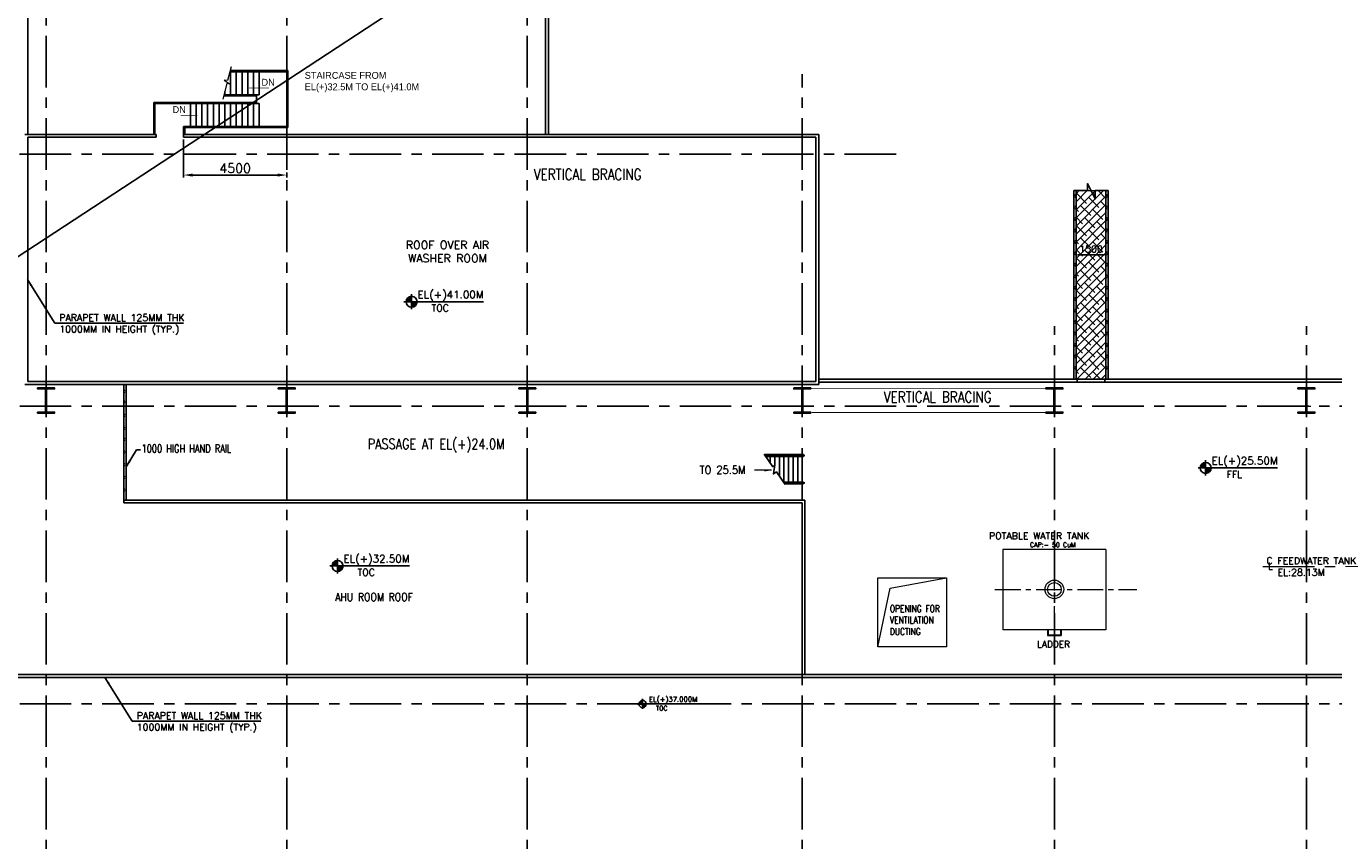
# Model space of a CAD drawing. Header units: inches. Extents: x 0 to 1544102, y -487208 to 23144100.
# Tile 69 of 256: x 537343 to 594410, y -420625 to -385055. Entities that reach past the tile are written whole.
import ezdxf
from ezdxf.enums import TextEntityAlignment as Align

# ---------------------------------------------------------------- set-up
doc = ezdxf.new("R2010")
doc.units = ezdxf.units.IN
doc.header["$LTSCALE"] = 1800
doc.header["$MEASUREMENT"] = 0
for name, pattern in [('CENTER', [2, 1.25, -0.25, 0.25, -0.25]), ('DASHED', [0.75, 0.5, -0.25]), ('HIDDEN', [0.375, 0.25, -0.125]), ('HIDDEN2', [0.1875, 0.125, -0.0625])]:
    doc.linetypes.add(name, pattern=pattern)
doc.layers.get('0').update_dxf_attribs({"color": 253, "lineweight": 9})
for name, color, linetype in [('1', 7, 'Continuous'), ('BRACING', 1, 'HIDDEN'), ('COL', 1, 'Continuous'), ('CONCRETE', 145, 'Continuous'), ('GRID', 251, 'CENTER'), ('REV3', 2, 'Continuous'), ('STAIR', 2, 'Continuous'), ('STEEL', 231, 'Continuous'), ('TEXT', 3, 'Continuous'), ('WALL', 6, 'Continuous'), ('WALL1', 6, 'Continuous')]:
    doc.layers.add(name, color=color, linetype=linetype)
for name, color, linetype, lineweight in [('A-CHEQUERED PLATE HATCH', 252, 'Continuous', 9), ('A-CUT OUT', 3, 'Continuous', 30), ('A-DOOR', 31, 'Continuous', 9), ('CEN', 2, 'CENTER', 15), ('DIM', 4, 'Continuous', 18), ('EQUIP', 8, 'HIDDEN', 9), ('LEADER', 4, 'Continuous', 15), ('WALL HATCH', 251, 'Continuous', 13)]:
    doc.layers.add(name, color=color, linetype=linetype, lineweight=lineweight)
doc.styles.add('COMPLEX', font='complex')
doc.styles.add('HTX11', font='O8111901')
doc.styles.add('ROAMNS', font='ROMANS.shx')
doc.styles.add('ROMANC', font='ROMANC.SHX')
doc.styles.add('ROMANS', font='romans.shx')
doc.styles.add('SIMPLEX', font='SIMPLEX.SHX')
doc.styles.add('SIMPLEX-25', font='simplex.shx')
doc.styles.get("Standard").update_dxf_attribs({"font": 'arial.ttf'})
doc.linetypes.add('FENCELINE1', pattern='A,0.25,-0.1,[133,ltypeshp.shx,S=0.1,R=0,X=-0.1,Y=0],-0.1,1', length=1.45)
doc.dimstyles.new('270-TA-100', dxfattribs={"dimscale": 150, "dimtxt": 400, "dimasz": 2, "dimexe": 0.75, "dimexo": 1, "dimgap": 1, "dimtad": 1, "dimdec": 0, "dimzin": 12, "dimdsep": 46, "dimtxsty": 'ROMANS', "dimcen": 0, "dimclrd": 256, "dimclre": 256, "dimclrt": 6, "dimadec": 1, "dimazin": 3, "dimtfac": 1, "dimtdec": 0, "dimtix": 1, "dimtmove": 2, "dimatfit": 0, "dimfxl": 1.25, "dimarcsym": 2})
doc.dimstyles.new('DIM INT 1', dxfattribs={"dimtxt": 300, "dimasz": 200, "dimexe": 100, "dimexo": 100, "dimgap": 100, "dimtad": 1, "dimdec": 0, "dimzin": 13, "dimdsep": 46, "dimlunit": 5, "dimtxsty": 'ROAMNS', "dimblk1": 'CLOSEDBLANK', "dimcen": 0.09, "dimclrd": 9, "dimclre": 9, "dimclrt": 4, "dimadec": 0, "dimazin": 0, "dimtfac": 1, "dimtdec": 0, "dimtix": 1, "dimtmove": 2, "dimatfit": 3, "dimfxl": 1, "dimtolj": 1, "dimtzin": 13, "dimarcsym": 0})
doc.dimstyles.new('DIM100 x2', dxfattribs={"dimscale": 0, "dimtxt": 400, "dimasz": 400, "dimexe": 100, "dimexo": 100, "dimgap": 100, "dimtad": 1, "dimdec": 0, "dimzin": 13, "dimdsep": 46, "dimtxsty": 'ROMANS', "dimblk2": 'OBLIQUE', "dimcen": 100, "dimdle": 100, "dimclrd": 9, "dimclre": 9, "dimclrt": 4, "dimadec": 0, "dimazin": 0, "dimtfac": 1.1, "dimtdec": 0, "dimtix": 1, "dimtmove": 2, "dimatfit": 3, "dimfxl": 1, "dimtolj": 1, "dimtzin": 13, "dimarcsym": 0})
doc.dimstyles.new('STANDARD1', dxfattribs={"dimtxt": 300, "dimasz": 250, "dimexe": 0, "dimexo": 0, "dimgap": 80, "dimtad": 1, "dimdec": 0, "dimzin": 0, "dimdsep": 46, "dimtxsty": 'ROMANS', "dimcen": 0, "dimclrd": 4, "dimclre": 4, "dimclrt": 7, "dimadec": 0, "dimazin": 0, "dimtfac": 0.09, "dimtdec": 0, "dimtix": 1, "dimtofl": 0, "dimtmove": 0, "dimatfit": 3, "dimfxl": 1, "dimtolj": 1, "dimtzin": 0, "dimarcsym": 0})
doc.dimstyles.new('USER175', dxfattribs={"dimscale": 175, "dimtxt": 2, "dimasz": 1.75, "dimexe": 0, "dimexo": 0, "dimgap": 0.5, "dimtad": 1, "dimdec": 0, "dimzin": 0, "dimdsep": 46, "dimtxsty": 'ROMANS', "dimcen": 0, "dimclrd": 4, "dimclre": 4, "dimclrt": 4, "dimadec": 0, "dimazin": 0, "dimtfac": 0.09, "dimtdec": 0, "dimtix": 1, "dimtofl": 0, "dimtmove": 0, "dimatfit": 3, "dimfxl": 1, "dimtolj": 1, "dimtzin": 0, "dimarcsym": 0})
pattern_1 = [(45, (-441058.83, -169272.05), (-198.87378, 198.87378), []), (45, (-440926.25, -169272.05), (-198.87378, 198.87378), [])]

# ---------------------------------------------------------------- blocks, each defined once
blk = doc.blocks.new('C-ROW COLUMN (above17m)')
at = {"layer": 'COL'}
h = blk.add_hatch(dxfattribs=at)
h.set_pattern_fill('ANSI31', color=256, scale=200, style=0)
h.set_pattern_definition([(45, (-78771.347, -120071.694), (-17.6776695, 17.6776695), [])])
h.paths.add_polyline_path([(22, 755), (-22, 755), (-22, -255), (22, -255)])
h.paths.add_polyline_path([(370, -300), (370, -255), (-370, -255), (-370, -300)])
h.paths.add_polyline_path([(-370, 800), (-370, 755), (370, 755), (370, 800)])
at = {"layer": 'CEN'}
for p, q in [((0, -300), (0, 800)), ((-192, 0), (192, 0))]:
    blk.add_line(p, q, dxfattribs=at)
at = {"layer": 'COL'}
for points in [[(-370, 800), (370, 800), (370, 755), (-370, 755)], [(-22, 755), (22, 755), (22, -255), (-22, -255)], [(-370, -255), (370, -255), (370, -300), (-370, -300)]]:
    blk.add_lwpolyline(points, close=True, dxfattribs=at)
blk = doc.blocks.new('PL-FFL2')
at = {"layer": 'A-CUT OUT'}
h = blk.add_hatch(color=7, dxfattribs=at)
h.paths.add_polyline_path([(3.09, 1.96, 0.414214), (1.09, -0.04), (3.09, -0.04)])
h.paths.add_polyline_path([(5.09, -0.04), (3.09, -0.04), (3.09, -2.04, 0.414214)])
at = {"color": 1, "linetype": 'Continuous'}
for p, q in [((3.09, 2.74), (3.09, -2.74)), ((29.24, 0), (4.78, 0)), ((4.78, 0), (5.09, 0)), ((0.31, -0.04), (5.09, -0.04))]:
    blk.add_line(p, q, dxfattribs=at)
blk.add_circle((3.09, -0.04), 2, dxfattribs=at)
at = {"color": 4, "linetype": 'Continuous'}
blk.add_attdef('EL(+)', text='', height=2.75, dxfattribs=at).set_placement((18.98, 2.4), align=Align.MIDDLE)
at = {"color": 3, "linetype": 'Continuous'}
blk.add_attdef('XXX', text='', height=2.5, dxfattribs=at).set_placement((18.44, -3.52), align=Align.MIDDLE)
blk = doc.blocks.new('Stub column')
at = {"layer": 'COL', "linetype": 'ByBlock'}
for p, q in [((-108, 90), (-108, -90)), ((-108, 90), (-100, 90)), ((-108, 90), (-100, 90)), ((-108, 90), (-108, -90)), ((-25, 100), (-100, 100)), ((-100, 100), (-100, -100)), ((-100, 100), (-100, -100)), ((-25, 100), (-100, 100)), ((90, 108), (-90, 108)), ((-90, 100), (-90, 108)), ((-90, 100), (-90, 108)), ((-25, 100), (100, 100)), ((90, 100), (90, 108)), ((100, 100), (100, -100)), ((108, 90), (100, 90)), ((108, 90), (108, -90)), ((-108, -90), (-100, -90)), ((-108, -90), (-100, -90)), ((-100, -100), (-25, -100)), ((-100, -100), (-25, -100)), ((-90, -100), (-90, -108)), ((-90, -100), (-90, -108)), ((90, -108), (-90, -108)), ((100, -100), (-25, -100)), ((90, -100), (90, -108)), ((108, -90), (100, -90))]:
    blk.add_line(p, q, dxfattribs=at)
for points in [[(-25, -100), (-25, -97, 0.401544), (-31, -91), (-88, -88, -0.401544), (-94, -82), (-94, 82, -0.401544), (-88, 88), (-31, 91, 0.401544), (-25, 97), (-25, 100)], [(-25, -100), (-25, -97, 0.401544), (-31, -91), (-88, -88, -0.401544), (-94, -82), (-94, 82, -0.401544), (-88, 88), (-31, 91, 0.401544), (-25, 97), (-25, 100)], [(25, -100), (25, -97, -0.401544), (31, -91), (88, -88, 0.401544), (94, -82), (94, 82, 0.401544), (88, 88), (31, 91, -0.401544), (25, 97), (25, 100)]]:
    blk.add_lwpolyline(points, format="xyb", dxfattribs=at)
blk = doc.blocks.new('*D771')
at = {"layer": 'DIM', "color": 9, "lineweight": -2, "transparency": 16777216}
for p, q in [((544214, -390007), (544214, -391657)), ((548714, -391441), (548714, -391657)), ((548314, -391557), (544614, -391557))]:
    blk.add_line(p, q, dxfattribs=at)
at = {"layer": 'DIM', "color": 9, "transparency": 16777216}
for points in [[(544614, -391490), (544614, -391624), (544214, -391557)], [(548314, -391490), (548314, -391624), (548714, -391557)]]:
    blk.add_solid(points, dxfattribs=at)
at = {"layer": 'DIM', "color": 4, "transparency": 16777216, "insert": (546464, -391257), "char_height": 400, "attachment_point": 5, "style": 'ROMANS'}
blk.add_mtext('\\A1;4500', dxfattribs=at)
blk = doc.blocks.new('_Oblique')
at = {"color": 0, "linetype": 'ByBlock', "lineweight": -2}
blk.add_line((-0.5, -0.5), (0.5, 0.5), dxfattribs=at)
blk = doc.blocks.new('*D1092')
at = {"layer": 'DIM', "color": 9, "lineweight": -2, "transparency": 16777216}
for p, q in [((583064, -395040), (583064, -394940)), ((584364, -395040), (583264, -395040)), ((584564, -395040), (584564, -394940))]:
    blk.add_line(p, q, dxfattribs=at)
at = {"layer": 'DIM', "color": 9, "transparency": 16777216}
for points in [[(583264, -395007), (583264, -395073), (583064, -395040)], [(584364, -395007), (584364, -395073), (584564, -395040)]]:
    blk.add_solid(points, dxfattribs=at)
at = {"layer": 'DIM', "color": 4, "transparency": 16777216, "insert": (583814, -394790), "char_height": 300, "attachment_point": 5, "style": 'ROAMNS'}
blk.add_mtext('\\A1;1500', dxfattribs=at)
blk = doc.blocks.new('_ClosedBlank')
at = {"color": 0, "linetype": 'ByBlock', "lineweight": -2}
for p, q in [((-1, 0.17), (0, 0)), ((-1, 0.17), (-1, -0.17)), ((0, 0), (-1, -0.17))]:
    blk.add_line(p, q, dxfattribs=at)
blk = doc.blocks.new('DEAERATOR')
at = {"layer": 'WALL'}
h = blk.add_hatch(dxfattribs=at)
h.set_pattern_fill('ANSI31', color=8, scale=500, angle=180, style=0)
h.set_pattern_definition([(225, (-436743.775, -43527.626), (44.194174, -44.194174), [])])
h.paths.add_polyline_path([(-5735, 2643), (-6115, 2643), (-6115, 2293), (-5735, 2293)])
h.paths.add_polyline_path([(-5843, 2343), (-6007, 2343), (-6007, 2593), (-5843, 2593)], flags=16)
h = blk.add_hatch(dxfattribs=at)
h.set_pattern_fill('ANSI31', color=8, scale=500, angle=180, style=0)
h.set_pattern_definition([(225, (-431118.775, -43527.626), (44.194174, -44.194174), [])])
h.paths.add_polyline_path([(-110, 2643), (-490, 2643), (-490, 2293), (-110, 2293)])
h.paths.add_polyline_path([(-218, 2343), (-382, 2343), (-382, 2593), (-218, 2593)], flags=16)
h = blk.add_hatch(dxfattribs=at)
h.set_pattern_fill('ANSI31', color=8, scale=500, angle=180, style=0)
h.set_pattern_definition([(225, (-425653.775, -43527.626), (44.194174, -44.194174), [])])
h.paths.add_polyline_path([(5355, 2643), (4975, 2643), (4975, 2293), (5355, 2293)])
h.paths.add_polyline_path([(5247, 2343), (5083, 2343), (5083, 2593), (5247, 2593)], flags=16)
for p, q in [((3338, 1750), (3338, 1532)), ((3662, 1750), (3338, 1750)), ((3500, 1854), (3500, 1329)), ((3662, 1750), (3662, 1532))]:
    blk.add_line(p, q)
for centre, radius in [((-16500, 0), 136), ((-16500, 0), 124), ((-16100, 0), 121), ((-16100, 0), 84), ((-15100, 0), 136), ((-15100, 0), 124), ((-14300, 0), 136), ((-14300, 0), 124), ((-13500, 0), 121), ((-13500, 0), 84), ((-12500, 0), 121), ((-12500, 0), 84), ((-4900, 0), 121), ((-4900, 0), 84), ((-1500, 0), 203), ((-1500, 0), 189), ((1500, 0), 203), ((1500, 0), 189), ((4900, 0), 121), ((4900, 0), 84), ((12500, 0), 121), ((12500, 0), 84), ((13500, 0), 121), ((13500, 0), 84), ((15000, 0), 136), ((15000, 0), 124), ((15500, 0), 121), ((15500, 0), 84)]:
    blk.add_circle(centre, radius)
at = {"linetype": 'HIDDEN2'}
for centre, radius in [((-16200, 0), 280), ((-16200, 0), 266), ((-11550, 0), 280), ((-11550, 0), 266), ((1050, 0), 280), ((1050, 0), 266)]:
    blk.add_circle(centre, radius, dxfattribs=at)
at = {"linetype": 'HIDDEN2', "ltscale": 0.5}
for radius in [162, 149]:
    blk.add_circle((-3700, 0), radius, dxfattribs=at)
at = {"layer": 'CEN'}
for p, q in [((0, 2558), (0, -2511)), ((5693, 820), (6298, 820)), ((-23396, 0), (18548, 0)), ((18482, 500), (17496, 500)), ((18130, -500), (17629, -500)), ((5693, -820), (6298, -820))]:
    blk.add_line(p, q, dxfattribs=at)
at = {"layer": 'COL', "linetype": 'DASHED'}
for p, q in [((-7497, 3756), (-7017, 3756)), ((-7257, 3981), (-7257, 3531)), ((-6247, 3756), (-5767, 3756)), ((-6007, 3981), (-6007, 3531)), ((-7497, 2468), (-7017, 2468)), ((-7257, 2693), (-7257, 2243)), ((-7257, -2111), (-7257, -2561)), ((-7497, -2336), (-7017, -2336))]:
    blk.add_line(p, q, dxfattribs=at)
at = {"layer": 'COL'}
for p, q in [((-10400, -2400), (-10600, -2600)), ((-10600, -2400), (-10400, -2600)), ((100, -2400), (-100, -2600)), ((-100, -2400), (100, -2600))]:
    blk.add_line(p, q, dxfattribs=at)
at = {"layer": 'COL', "linetype": 'DASHED'}
for points in [[(-7067, 3581), (-7447, 3581), (-7447, 3931), (-7067, 3931)], [(-7175, 3631), (-7339, 3631), (-7339, 3881), (-7175, 3881)], [(-5817, 3581), (-6197, 3581), (-6197, 3931), (-5817, 3931)], [(-5925, 3631), (-6089, 3631), (-6089, 3881), (-5925, 3881)], [(-3462, 3641), (-3692, 3641), (-3692, 3871), (-3462, 3871)], [(-2587, 3641), (-2817, 3641), (-2817, 3871), (-2587, 3871)], [(835, 3641), (605, 3641), (605, 3871), (835, 3871)], [(-7067, 2293), (-7447, 2293), (-7447, 2643), (-7067, 2643)], [(-7175, 2343), (-7339, 2343), (-7339, 2593), (-7175, 2593)], [(-5735, 2293), (-6115, 2293), (-6115, 2643), (-5735, 2643)], [(-5843, 2343), (-6007, 2343), (-6007, 2593), (-5843, 2593)], [(-3462, 2441), (-3692, 2441), (-3692, 2671), (-3462, 2671)], [(-2587, 2441), (-2817, 2441), (-2817, 2671), (-2587, 2671)], [(-110, 2293), (-490, 2293), (-490, 2643), (-110, 2643)], [(-218, 2343), (-382, 2343), (-382, 2593), (-218, 2593)], [(835, 2441), (605, 2441), (605, 2671), (835, 2671)], [(5355, 2293), (4975, 2293), (4975, 2643), (5355, 2643)], [(5247, 2343), (5083, 2343), (5083, 2593), (5247, 2593)], [(-7067, -2511), (-7447, -2511), (-7447, -2161), (-7067, -2161)], [(-7175, -2461), (-7339, -2461), (-7339, -2211), (-7175, -2211)]]:
    blk.add_lwpolyline(points, close=True, dxfattribs=at)
at = {"layer": 'COL', "const_width": 10}
for points in [[(-10600, -2600), (-10400, -2600), (-10400, -2400), (-10600, -2400)], [(-100, -2600), (100, -2600), (100, -2400), (-100, -2400)]]:
    blk.add_lwpolyline(points, close=True, dxfattribs=at)
at = {"layer": 'EQUIP'}
for p, q in [((-15634, 2400), (-15366, 2400)), ((-15530, 0), (-15530, 2322)), ((-15470, 0), (-15470, 2322)), ((15866, 2400), (16134, 2400)), ((15970, 0), (15970, 2322)), ((16030, 0), (16030, 2322)), ((-16895, 2028), (16895, 2028)), ((-16895, 2028), (-16895, -2028)), ((16895, 2028), (16895, -2028)), ((-5165, 1532), (5165, 1532)), ((-5165, -1532), (-5165, 1532)), ((5165, -1532), (5165, 1532)), ((5165, -1532), (5165, 1532)), ((5753, 982), (6150, 982)), ((5857, 658), (6150, 658)), ((6150, 982), (6150, 658)), ((5892, 482), (6265, 482)), ((6265, 482), (6265, -482)), ((5892, -482), (6265, -482)), ((17896, -322), (18045, -322)), ((18045, -322), (18045, -678)), ((5753, -982), (6150, -982)), ((5857, -658), (6150, -658)), ((6150, -658), (6150, -982)), ((17851, -678), (18045, -678)), ((-5165, -1532), (5165, -1532)), ((-16895, -2028), (16895, -2028))]:
    blk.add_line(p, q, dxfattribs=at)
at = {"layer": 'EQUIP', "linetype": 'DASHED'}
for p, q in [((17836, 754), (18166, 754)), ((18166, 888), (18166, 112)), ((18166, 888), (18230, 888)), ((18230, 888), (18230, 112)), ((18294, 888), (18230, 888)), ((18294, 888), (18294, 112)), ((-18294, 388), (-18294, -388)), ((-18294, 388), (-18230, 388)), ((-18230, 388), (-18230, -388)), ((-18166, 388), (-18230, 388)), ((-18166, 388), (-18166, -388)), ((-17898, 254), (-18166, 254)), ((-6369, 388), (-6369, -388)), ((-6369, 388), (-6305, 388)), ((-6305, 388), (-6305, -388)), ((-6241, 388), (-6305, 388)), ((-6241, 388), (-6241, -388)), ((-5920, 254), (-6241, 254)), ((17898, 246), (18166, 246)), ((18230, 112), (18166, 112)), ((18230, 112), (18294, 112)), ((-18230, -388), (-18294, -388)), ((-18230, -388), (-18166, -388)), ((-17898, -254), (-18166, -254)), ((-6305, -388), (-6369, -388)), ((-6305, -388), (-6241, -388)), ((-5920, -254), (-6241, -254))]:
    blk.add_line(p, q, dxfattribs=at)
at = {"layer": 'EQUIP'}
for centre, radius in [((-15500, 2400), 84), ((16000, 2400), 84), ((-15500, 0), 30), ((16000, 0), 30)]:
    blk.add_circle(centre, radius, dxfattribs=at)
for centre, major_axis in [((-16895, 0), (0, -2028)), ((5165, 0), (0, 1532))]:
    blk.add_ellipse(centre, major_axis=major_axis, ratio=0.5, start_param=3.141593, end_param=6.283185, dxfattribs=at)
at = {"layer": 'EQUIP', "extrusion": (0, 0, -1)}
for centre, major_axis in [((16895, 0), (0, -2028)), ((-5165, 0), (0, 1532))]:
    blk.add_ellipse(centre, major_axis=major_axis, ratio=0.5, start_param=3.141593, end_param=6.283185, dxfattribs=at)
at = {"layer": 'STEEL'}
for p, q in [((-5757, 2556), (-5757, 3756)), ((-5507, 2556), (-5507, 3756)), ((-5257, 2556), (-5257, 3756)), ((-5007, 2556), (-5007, 3756)), ((-4757, 2556), (-4757, 3756)), ((-4507, 2556), (-4507, 3756)), ((-4257, 2556), (-4257, 3756)), ((-4007, 2556), (-4007, 3756)), ((-3757, 2556), (-3757, 3756)), ((-3577, 2671), (-3577, 3756)), ((-2702, 2671), (-2702, 3756)), ((-2452, 2556), (-2452, 3756)), ((-2202, 2556), (-2202, 3756)), ((-1952, 2556), (-1952, 3756)), ((-1702, 2556), (-1702, 3756)), ((-1452, 2556), (-1452, 3756)), ((-1202, 2556), (-1202, 3756)), ((-952, 2556), (-952, 3756)), ((-702, 2556), (-702, 3756)), ((-452, 2556), (-452, 3756)), ((-202, 2556), (-202, 3756)), ((48, 2556), (48, 3756)), ((298, 2556), (298, 3756)), ((548, 2556), (548, 3756)), ((720, 2556), (720, 3756)), ((-10600, -4720), (-10600, -2500)), ((-10500, -2500), (-10600, -2500)), ((0, -2500), (100, -2500)), ((100, -4720), (100, -2500))]:
    blk.add_line(p, q, dxfattribs=at)
at = {"layer": 'STEEL', "const_width": 25}
for points in [[(-6007, -2336), (-7257, -2336), (-7257, 3756), (-6007, 3756)], [(0, -5100), (-10500, -5100), (-10500, -2500), (0, -2500)]]:
    blk.add_lwpolyline(points, close=True, dxfattribs=at)
at = {"layer": 'STEEL'}
for points, const_width in [([(720, 3756), (-6007, 3756)], 25), ([(-7257, 2556), (720, 2556)], 25), ([(-5925, 2468), (-5925, 1018), (5165, 1018), (5165, 2468), (-7257, 2468)], 25), ([(-4295, 2468), (-4295, 1018)], 50), ([(-2785, 2468), (-2785, 1018)], 50)]:
    blk.add_lwpolyline(points, dxfattribs=dict(at, const_width=const_width))
at = {"layer": 'STEEL', "const_width": 50}
for points in [[(-10575, -2768, 1), (-10525, -2768, 1)], [(75, -2768, -1), (25, -2768, -1)], [(-10575, -3268, 1), (-10525, -3268, 1)], [(75, -3268, -1), (25, -3268, -1)], [(-10575, -3768, 1), (-10525, -3768, 1)], [(75, -3768, -1), (25, -3768, -1)], [(-10575, -4268, 1), (-10525, -4268, 1)], [(75, -4268, -1), (25, -4268, -1)]]:
    blk.add_lwpolyline(points, format="xyb", close=True, dxfattribs=at)
at = {"layer": 'STEEL'}
blk.add_lwpolyline([(-6764, -2336), (-6108, -2336), (-6108, -2467), (-6764, -2467)], close=True, dxfattribs=at)
at = {"layer": 'TEXT'}
for s, style, p in [('C FEEDWATER TANK ', 'COMPLEX', (-23244, 100)), ('L', 'COMPLEX', (-23181, -125)), ('EL:28.13M', 'SIMPLEX', (-22762, -400)), ('LADDER', 'SIMPLEX', (-8966, -3008))]:
    blk.add_text(s, height=300, dxfattribs=dict(at, style=style)).set_placement(p)
for s, height, style, width, p in [('C DEAERATOR ', 300, 'COMPLEX', 0.8, (1709, 100)), ('L', 300, 'COMPLEX', 0.8, (1762, -125)), ('S6', 200, 'ROMANS', 0.75, (-18642, -479)), ('H5', 200, 'ROMANS', 0.75, (-6537, -668)), ('EL:32.23M', 300, 'SIMPLEX', 0.8, (2268, -400))]:
    blk.add_text(s, height=height, dxfattribs=dict(at, style=style, width=width)).set_placement(p)
at = {"layer": 'DIM'}
blk.add_leader([(-6436, -2467), (-6899, -2954), (-7261, -2954)], dimstyle='STANDARD1', dxfattribs=at)
blk = doc.blocks.new('STAIR FOR 25.5M FLOOR')
at = {"layer": 'STAIR'}
for p, q in [((106, 612), (-1626, 612)), ((106, -588), (-797, -588))]:
    blk.add_line(p, q, dxfattribs=at)
for points in [[(-1663, 665), (-1282, 115), (-1197, 206), (-1262, -197), (-1130, -105), (-750, -656)], [(-1652, 649), (49, 649)], [(-909, 648), (-1651, 648)], [(-882, 630), (-1638, 630)], [(-882, 592), (-1612, 592)], [(-1599, 573), (-909, 573)], [(49, 572), (-1598, 572)], [(-1400, 285), (-1400, 573)], [(-1200, 202), (-1200, 573)], [(-1000, -294), (-1000, 573)], [(-909, 648), (-891, 648)], [(-909, 573), (-891, 573)], [(-893, 630), (-890, 638), (-863, 649)], [(-893, 592), (-890, 584), (-863, 573)], [(-891, 636), (-891, 648), (-865, 648)], [(-865, 573), (-891, 573), (-891, 586)], [(-882, 592), (-871, 597), (-869, 611), (-871, 624), (-882, 630)], [(-863, 573), (-836, 584), (-825, 611), (-836, 638), (-863, 649)], [(-862, 648), (-817, 648), (-817, 630)], [(-817, 573), (-862, 573)], [(-66, 630), (-833, 630)], [(-66, 592), (-833, 592)], [(-93, 648), (-817, 648)], [(-817, 592), (-817, 573)], [(-817, 573), (-93, 573)], [(-800, -551), (-800, 573)], [(-600, -573), (-600, 573)], [(-400, -573), (-400, 573)], [(-200, -573), (-200, 573)], [(-93, 648), (-74, 648)], [(-93, 573), (-74, 573)], [(-77, 630), (-74, 638), (-47, 649)], [(-77, 592), (-74, 584), (-47, 573)], [(-74, 636), (-74, 648), (-48, 648)], [(-48, 573), (-74, 573), (-74, 586)], [(-66, 592), (-54, 597), (-52, 611), (-54, 624), (-66, 630)], [(-47, 573), (-20, 584), (-9, 611), (-20, 638), (-47, 649)], [(-45, 648), (0, 648), (0, 573)], [(0, 573), (-45, 573)], [(0, 573), (50, 573), (50, 648)], [(50, 648), (0, 648)], [(0, -573), (0, 573)], [(49, 648), (49, 649)], [(49, 573), (49, 572)], [(50, 648), (50, 573)], [(-823, -551), (49, -551)], [(-93, -552), (-822, -552)], [(-66, -570), (-809, -570)], [(-93, -552), (-74, -552)], [(-77, -570), (-74, -562), (-47, -551)], [(-74, -564), (-74, -552), (-48, -552)], [(-66, -608), (-54, -603), (-52, -589), (-54, -576), (-66, -570)], [(-47, -627), (-20, -616), (-9, -589), (-20, -562), (-47, -551)], [(-45, -552), (0, -552), (0, -627)], [(0, -627), (50, -627), (50, -552)], [(50, -552), (0, -552)], [(49, -552), (49, -551)], [(50, -552), (50, -627)], [(-66, -608), (-783, -608)], [(-770, -627), (-93, -627)], [(49, -628), (-769, -628)], [(-93, -627), (-74, -627)], [(-77, -608), (-74, -616), (-47, -627)], [(-48, -627), (-74, -627), (-74, -614)], [(0, -627), (-45, -627)], [(49, -627), (49, -628)]]:
    blk.add_lwpolyline(points, dxfattribs=at)
at = {"layer": 'TEXT', "color": 3, "style": 'ROMANS', "width": 0.9}
blk.add_text('TO 25.5M', height=350, dxfattribs=at).set_placement((-4478, -196, -1000))
at = {"layer": 'DIM'}
blk.add_leader([(-1346, -39), (-2086, -39)], dimstyle='USER175', override={"dimgap": 0.5, "dimtad": 0}, dxfattribs=at)
blk = doc.blocks.new('SC-01& LIFT')
at = {"layer": 'WALL HATCH'}
h = blk.add_hatch(dxfattribs=at)
h.set_pattern_fill('ANSI32', color=256, scale=750, style=0)
h.set_pattern_definition([(45, (-441713.83, -169222.05), (-198.87378, 198.87378), []), (45, (-441581.25, -169222.05), (-198.87378, 198.87378), [])])
edge = h.paths.add_edge_path()
edge.add_arc((3172, -33583100), 33587860, 89.9999019, 90.0002943, ccw=False)
edge.add_line((3230, 4760), (3230, 8855))
edge.add_line((3230, 8855), (3000, 8855))
edge.add_line((3000, 8855), (3000, 4760))
h = blk.add_hatch(dxfattribs=at)
h.set_pattern_fill('ANSI32', color=256, scale=750, style=0)
h.set_pattern_definition([(45, (-527713.7, -124725.3), (-198.87378, 198.87378), []), (45, (-527581.12, -124725.3), (-198.87378, 198.87378), [])])
h.paths.add_polyline_path([(3000, 9085), (115, 9085), (115, 8970), (3000, 8970)])
h.paths.add_polyline_path([(3000, 8970), (115, 8970), (115, 8855), (3000, 8855)])
h = blk.add_hatch(dxfattribs=at)
h.set_pattern_fill('ANSI32', color=256, scale=750, style=0)
h.set_pattern_definition([(45, (-421565.83, -181789.8), (-198.87378, 198.87378), []), (45, (-421433.25, -181789.8), (-198.87378, 198.87378), [])])
h.paths.add_polyline_path([(3000, 3180), (2305, 3180), (115, 3180), (115, 3295), (3000, 3295)])
h.paths.add_polyline_path([(3000, 3295), (115, 3295), (115, 3410), (125, 3410), (3000, 3410)])
h = blk.add_hatch(dxfattribs=at)
h.set_pattern_fill('ANSI32', color=256, scale=750, style=0)
h.set_pattern_definition([(45, (-466575.8, -141084.9), (-198.87378, 198.87378), []), (45, (-466443.2, -141084.9), (-198.87378, 198.87378), [])])
h.paths.add_polyline_path([(900, 3180), (670, 3180), (670, 1280), (900, 1280)])
h = blk.add_hatch(dxfattribs=at)
h.set_pattern_fill('ANSI32', color=256, scale=750, style=0)
h.set_pattern_definition(pattern_1)
h.paths.add_polyline_path([(3230, 3180), (3000, 3180), (3000, 2663), (3230, 2663)])
h = blk.add_hatch(dxfattribs=at)
h.set_pattern_fill('ANSI32', color=256, scale=750, style=0)
h.set_pattern_definition(pattern_1)
h.paths.add_polyline_path([(3230, 1863), (3000, 1863), (3000, 1280), (3230, 1280)])
h = blk.add_hatch(dxfattribs=at)
h.set_pattern_fill('ANSI32', color=256, scale=750, style=0)
h.set_pattern_definition([(45, (-441713.83, -169272.05), (-198.87378, 198.87378), []), (45, (-441581.25, -169272.05), (-198.87378, 198.87378), [])])
h.paths.add_polyline_path([(3000, 1050), (3000, 1280), (115, 1280), (115, 1050)])
at = {"layer": 'COL'}
for points in [[(-115, 9085), (115, 9085), (115, 8855), (-115, 8855)], [(3000, 9085), (3230, 9085), (3230, 8855), (3000, 8855)], [(3000, 3410), (3230, 3410), (3230, 3180), (3000, 3180)]]:
    blk.add_lwpolyline(points, close=True, dxfattribs=at)
at = {"layer": 'REV3', "linetype": 'Continuous'}
for p, q in [((115, 1280), (-115, 1280)), ((115, 1050), (-115, 1050))]:
    blk.add_line(p, q, dxfattribs=at)
at = {"layer": 'STAIR', "linetype": 'FENCELINE1', "ltscale": 0.25}
for p, q in [((545, 8855), (545, 4605)), ((2845, 8855), (2845, 5396)), ((1645, 7605), (1645, 4605)), ((1745, 7605), (1745, 5971))]:
    blk.add_line(p, q, dxfattribs=at)
at = {"layer": 'STAIR'}
for p, q in [((595, 8805), (595, 4605)), ((2795, 8805), (595, 8805)), ((2795, 8805), (2795, 5422)), ((2795, 7605), (595, 7605)), ((1595, 7605), (1595, 4605)), ((1795, 7605), (1795, 5945)), ((1595, 7355), (595, 7355)), ((1595, 7105), (595, 7105)), ((1595, 6855), (595, 6855)), ((2795, 7355), (1795, 7355)), ((2795, 7105), (1795, 7105)), ((2795, 6855), (1795, 6855)), ((1595, 6605), (595, 6605)), ((1595, 6355), (595, 6355)), ((2795, 6605), (1795, 6605)), ((2795, 6355), (1795, 6355)), ((1595, 6105), (595, 6105)), ((1595, 5855), (595, 5855)), ((2845, 5396), (1745, 5971)), ((2795, 6105), (1795, 6105)), ((2795, 5855), (1967, 5855)), ((1595, 5605), (595, 5605)), ((1595, 5355), (595, 5355)), ((2795, 5655), (2350, 5655)), ((1645, 4605), (545, 4605)), ((1595, 5105), (595, 5105)), ((1595, 4855), (595, 4855))]:
    blk.add_line(p, q, dxfattribs=at)
at = {"layer": 'WALL'}
for p, q in [((3000, 9085), (115, 9085)), ((3000, 8855), (115, 8855)), ((3000, 3510), (3000, 3410)), ((3230, 3510), (3230, 3410)), ((670, 1050), (670, 3410)), ((900, 1050), (900, 3410)), ((3000, 3180), (3000, 2663)), ((3000, 2663), (3000, 3180)), ((3000, 2663), (3230, 2663)), ((3000, 1863), (3230, 1863)), ((3000, 1050), (3000, 1863))]:
    blk.add_line(p, q, dxfattribs=at)
at = {"layer": 'WALL', "flags": 128}
for points in [[(3230, 9085), (3230, 4710), (3000, 4710), (3000, 9085)], [(3230, 3510), (3000, 3510)], [(115, 3410), (3000, 3410)], [(115, 3180), (3000, 3180)], [(3000, 1280), (3000, 1863)], [(3230, 1280), (3230, 1863)], [(115, 1280), (3000, 1280)], [(115, 1050), (2870, 1050)]]:
    blk.add_lwpolyline(points, dxfattribs=at)
at = {"layer": 'WALL'}
for points in [[(-115, 1280), (-115, 1050), (3230, 1050), (3230, 3180)], [(-115, 1280), (-115, 1050)], [(115, 1280), (115, 1050)]]:
    blk.add_lwpolyline(points, dxfattribs=at)
at = {"layer": 'COL', "xscale": -1, "rotation": 180}
for p in [(0, 8970), (3115, 8970), (0, 3295), (785, 3295), (3115, 3295), (785, 1165), (3115, 1165)]:
    blk.add_blockref('Stub column', p, dxfattribs=at)
at = {"layer": 'COL'}
blk.add_blockref('Stub column', (0, 1165), dxfattribs=at)
at = {"layer": 'TEXT', "linetype": 'CENTER', "style": 'ROMANC'}
for s, height, p in [('UP', 300, (2150, 6467, -1000)), ('UP', 300, (888, 4691, -1000)), ('LIFT', 300, (1493, 2644)), ('2100X1900', 200, (1204, 2307)), ('(INT.CLEAR SIZE)', 150, (913, 2036))]:
    blk.add_text(s, height=height, dxfattribs=at).set_placement(p)
at = {"layer": 'LEADER'}
for points in [[(2182, 6050), (2182, 6855)], [(848, 5478), (848, 4605)]]:
    blk.add_leader(points, dimstyle='270-TA-100', dxfattribs=at)

msp = doc.modelspace()

# ---------------------------------------------------------------- hatches: boundary and pattern name
at = {"layer": 'A-CHEQUERED PLATE HATCH', "linetype": 'Continuous'}
h = msp.add_hatch(dxfattribs=at)
h.set_pattern_fill('ANSI38', color=256, scale=2000, angle=180, style=0)
h.set_pattern_definition([(225, (122500, -331188.7), (176.7767, -176.7767), []), (315, (122500, -331188.7), (530.33009, -176.7767), [625, -375])])
h.paths.add_polyline_path([(583163.7, -392236.39), (584463.7, -392236.39), (584463.7, -400467.3), (583163.7, -400467.3)])

# ---------------------------------------------------------------- linework, layer by layer
at = {"color": 1}
for p, q in [((584463.7, -407907.62), (579963.7, -407907.62)), ((579963.7, -407907.62), (579963.7, -411407.62)), ((584463.7, -407907.62), (584463.7, -411407.62)), ((584463.7, -411407.62), (579963.7, -411407.62))]:
    msp.add_line(p, q, dxfattribs=at)
for p, q in [((575051.72, -409598.35), (577513.5, -409147.3)), ((574513.5, -412147.3), (575051.72, -409598.35)), ((581913.7, -411407.62), (581913.7, -411657.62)), ((581938.7, -411407.62), (581938.7, -411632.62)), ((582488.7, -411407.62), (582488.7, -411632.62)), ((582513.7, -411407.62), (582513.7, -411657.62)), ((581913.7, -411657.62), (582513.7, -411657.62)), ((581938.7, -411632.62), (582488.7, -411632.62))]:
    msp.add_line(p, q)
msp.add_lwpolyline([(574513.5, -409147.3), (577513.5, -409147.3), (577513.5, -412147.3), (574513.5, -412147.3)], close=True)
for centre, radius in [((541657.24, -400998.61), 50), ((541657.24, -401458.23), 50), ((541657.24, -402051.55), 50), ((541657.24, -402608.66), 50), ((541657.24, -403100.9), 50), ((541657.24, -403653.67), 50), ((541657.24, -404205.21), 50), ((541657.24, -404757.98), 50), ((541657.24, -405309.52), 50), ((582213.7, -409647.62), 406), ((582213.7, -409647.62), 300)]:
    msp.add_circle(centre, radius)
at = {"layer": '1'}
msp.add_line((666642.8, -310154.62), (396427.98, -487207.91), dxfattribs=at)
at = {"layer": 'A-CHEQUERED PLATE HATCH', "linetype": 'Continuous'}
msp.add_lwpolyline([(584463.7, -400467.3), (583163.7, -400467.3), (583163.7, -392236.39), (584463.7, -392236.39)], close=True, dxfattribs=at)
at = {"layer": 'BRACING', "const_width": 40}
for points in [[(571613.7, -400869.8), (581813.7, -400869.8)], [(571643.7, -401924.8), (581843.7, -401924.8)]]:
    msp.add_lwpolyline(points, dxfattribs=at)
at = {"layer": 'CEN', "ltscale": 0.5}
for p, q in [((582213.7, -411500.12), (582213.7, -407795.12)), ((579618.66, -409647.62), (585819.58, -409647.62))]:
    msp.add_line(p, q, dxfattribs=at)
at = {"layer": 'CONCRETE'}
msp.add_line((584413.7, -400592.3), (583213.7, -400592.3), dxfattribs=at)
at = {"layer": 'GRID'}
for p, q in [((538213.7, -448927.3), (538213.7, -355395.32)), ((548713.7, -448927.3), (548713.7, -355395.32)), ((559213.7, -448927.3), (559213.7, -355395.32)), ((571213.7, -448927.3), (571213.7, -387147.3)), ((575307.35, -390647.3), (522413.7, -390647.3)), ((582213.7, -448927.3), (582213.7, -398147.3)), ((593213.7, -448927.3), (593213.7, -398147.3)), ((654513.7, -401647.3), (399465.66, -401647.3)), ((654513.7, -414647.3), (399465.66, -414647.3))]:
    msp.add_line(p, q, dxfattribs=at)
at = {"layer": 'LEADER'}
msp.add_lwpolyline([(546293.84, -386825.52), (546136.26, -387425.52), (545985.42, -387416.78), (546251, -387585.1), (546100.87, -387563.95), (545928.63, -388240.12)], dxfattribs=at)
at = {"layer": 'STAIR', "linetype": 'Continuous'}
for p, q in [((546013.74, -387434.73), (546013.74, -387418.42)), ((548713.7, -387047.3), (546235.59, -387047.3)), ((546263.74, -388047.3), (546263.74, -387047.3)), ((546513.74, -388047.3), (546513.74, -387047.3)), ((546763.74, -388047.3), (546763.74, -387047.3)), ((547013.74, -388047.3), (547013.74, -387047.3)), ((547263.74, -388047.3), (547263.74, -387047.3)), ((547513.74, -388047.3), (547513.74, -387047.3)), ((548713.7, -389432.3), (548713.7, -387047.3)), ((547513.74, -388047.3), (545977.75, -388047.3)), ((546013.74, -388047.3), (546013.74, -387906.02)), ((542963.7, -389782.3), (542963.7, -388432.3)), ((547513.74, -388432.3), (542963.7, -388432.3)), ((544513.74, -389482.3), (544513.74, -388382.3)), ((544763.74, -389432.3), (544763.74, -388432.3)), ((545013.74, -389432.3), (545013.74, -388432.3)), ((545263.74, -389432.3), (545263.74, -388432.3)), ((545513.74, -389432.3), (545513.74, -388432.3)), ((545763.74, -389432.3), (545763.74, -388432.3)), ((546013.74, -389432.3), (546013.74, -388432.3)), ((546263.74, -389432.3), (546263.74, -388432.3)), ((546513.74, -389432.3), (546513.74, -388432.3)), ((546513.74, -389432.3), (546513.74, -388432.3)), ((546763.74, -389432.3), (546763.74, -388432.3)), ((546763.74, -389432.3), (546763.74, -388432.3)), ((547013.74, -389432.3), (547013.74, -388432.3)), ((547263.74, -389432.3), (547263.74, -388432.3)), ((547513.74, -389432.3), (547513.74, -388432.3)), ((544213.7, -389782.3), (544213.7, -389432.3)), ((548713.7, -389432.3), (544213.7, -389432.3))]:
    msp.add_line(p, q, dxfattribs=at)
at = {"layer": 'STAIR', "linetype": 'Continuous', "flags": 128}
for points in [[(547029.97, -387755.27, 0, 150, 0), (547384.66, -387755.27, 25, 25, 0), (547943.3, -387755.27, 25, 25, 0)], [(544843.38, -388945.25, 0, 150, 0), (544488.69, -388945.25, 25, 25, 0), (544091.81, -388945.25, 25, 25, 0)]]:
    msp.add_lwpolyline(points, format="xyseb", dxfattribs=at)
at = {"layer": 'STEEL', "linetype": 'FENCELINE1', "ltscale": 0.25}
for p, q in [((548763.7, -386997.3), (546248.72, -386997.3)), ((548763.7, -389482.3), (548763.7, -386997.3)), ((542913.7, -389782.3), (542913.7, -388382.3)), ((547388.7, -388382.3), (542913.7, -388382.3)), ((547398.2, -388097.3), (545965.01, -388097.3)), ((547398.2, -388097.3), (547398.2, -388382.3)), ((544263.7, -389782.3), (544263.7, -389482.3)), ((548763.7, -389482.3), (544263.7, -389482.3))]:
    msp.add_line(p, q, dxfattribs=at)
at = {"layer": 'STEEL'}
for p, q in [((583063.7, -400467.3), (583063.7, -392236.39)), ((583163.7, -400467.3), (583163.7, -392236.39)), ((584463.7, -400467.3), (584463.7, -392236.39)), ((584563.7, -400467.3), (584563.7, -392236.39))]:
    msp.add_line(p, q, dxfattribs=at)
msp.add_lwpolyline([(583063.7, -392236.39), (583662.91, -392236.39), (583662.91, -391928.15), (583995.98, -392598.72), (583995.98, -392236.39), (584563.7, -392236.39)], dxfattribs=at)
msp.add_lwpolyline([(583063.7, -392236.39), (583662.91, -392236.39), (583662.91, -391928.15), (583995.98, -392598.72), (583995.98, -392236.39), (584563.7, -392236.39)], dxfattribs=at)
for centre in [(583113.7, -392473), (584513.7, -392473), (583113.7, -392973), (584513.7, -392973), (583113.7, -393473), (584513.7, -393473), (583113.7, -393973), (584513.7, -393973), (583113.7, -394473), (584513.7, -394473), (583113.7, -394973), (583113.7, -395473), (584513.7, -394973), (584513.7, -395473), (583113.7, -395973), (584513.7, -395973), (583113.7, -396473), (584513.7, -396473), (583113.7, -396973), (584513.7, -396973), (583113.7, -397473), (584513.7, -397473), (583113.7, -397973), (584513.7, -397973), (583113.7, -398473), (584513.7, -398473), (583113.7, -398973), (583113.7, -399473), (584513.7, -398973), (584513.7, -399473), (583113.7, -399973), (584513.7, -399973)]:
    msp.add_circle(centre, 50, dxfattribs=at)
at = {"layer": 'WALL'}
for p, q in [((537288.7, -389782.3), (543013.7, -389782.3)), ((537413.7, -389907.3), (537413.7, -400572.3)), ((537413.7, -389907.3), (543013.7, -389907.3)), ((543013.7, -389907.3), (543013.7, -389782.3)), ((544213.7, -389907.3), (544213.7, -389782.3)), ((544213.7, -389782.3), (571928.7, -389782.3)), ((544213.7, -389907.3), (571803.7, -389907.3)), ((571803.7, -400572.3), (571803.7, -389907.3)), ((571928.7, -400697.3), (571928.7, -389782.3)), ((537413.7, -400572.3), (571803.7, -400572.3)), ((571928.7, -400467.3), (630263.71, -400467.3)), ((571928.7, -400592.3), (630263.71, -400592.3)), ((583213.7, -400467.3), (583213.7, -400592.3)), ((583213.7, -400467.3), (583213.7, -400592.3)), ((584413.7, -400467.3), (584413.7, -400592.3)), ((584413.7, -400467.3), (584413.7, -400592.3)), ((537288.7, -400697.3), (571928.7, -400697.3)), ((541607.24, -400697.3), (541607.24, -405872.3)), ((541707.24, -400697.3), (541707.24, -405747.3)), ((541607.24, -405747.3), (571328.7, -405747.3)), ((541607.24, -405872.3), (571203.7, -405872.3)), ((571203.7, -413317.3), (571203.7, -405872.3)), ((571328.7, -413317.3), (571328.7, -405747.3)), ((648988.7, -413367.3), (530943.7, -413367.3)), ((648863.7, -413492.3), (530943.7, -413492.3))]:
    msp.add_line(p, q, dxfattribs=at)
at = {"layer": 'WALL1'}
for p, q in [((560138.7, -389782.3), (560138.7, -357767.3)), ((537413.7, -389782.3), (537413.7, -357892.3)), ((560013.7, -389782.3), (560013.7, -357892.3))]:
    msp.add_line(p, q, dxfattribs=at)

# ---------------------------------------------------------------- block references
for name, p in [('C-ROW COLUMN (above17m)', (538213.7, -401647.3)), ('C-ROW COLUMN (above17m)', (548713.7, -401647.3)), ('C-ROW COLUMN (above17m)', (559213.7, -401647.3)), ('C-ROW COLUMN (above17m)', (571213.7, -401647.3)), ('C-ROW COLUMN (above17m)', (582213.7, -401647.3)), ('C-ROW COLUMN (above17m)', (593213.7, -401647.3)), ('STAIR FOR 25.5M FLOOR', (571213.7, -404409.05))]:
    msp.add_blockref(name, p)
at = {"layer": '1'}
ref = msp.add_blockref('PL-FFL2', (553792.22, -397084.7), dxfattribs=dict(at, xscale=120, yscale=120, zscale=120))
ref.add_attrib('XXX', 'TOC', dxfattribs={"layer": '0', "color": 3, "linetype": 'Continuous', "height": 300, "style": 'SIMPLEX-25'}).set_placement((555414.69, -397365.13), align=Align.MIDDLE)
ref.add_attrib('EL(+)', 'EL(+)41.00M', dxfattribs={"layer": '0', "color": 4, "linetype": 'Continuous', "height": 330, "style": 'SIMPLEX-25'}).set_placement((555863.32, -396797.05), align=Align.MIDDLE)
ref = msp.add_blockref('PL-FFL2', (588445.49, -404338.61), dxfattribs=dict(at, xscale=120, yscale=120, zscale=120))
ref.add_attrib('XXX', 'FFL', dxfattribs={"layer": '0', "color": 3, "linetype": 'Continuous', "height": 300, "style": 'SIMPLEX-25'}).set_placement((590067.97, -404619.04), align=Align.MIDDLE)
ref.add_attrib('EL(+)', 'EL(+)25.50M', dxfattribs={"layer": '0', "color": 4, "linetype": 'Continuous', "height": 330, "style": 'SIMPLEX-25'}).set_placement((590516.6, -404050.95), align=Align.MIDDLE)
ref = msp.add_blockref('PL-FFL2', (550560.3, -408619.29), dxfattribs=dict(at, xscale=120, yscale=120, zscale=120))
ref.add_attrib('XXX', 'TOC', dxfattribs={"layer": '0', "color": 3, "linetype": 'Continuous', "height": 300, "style": 'SIMPLEX-25'}).set_placement((552182.78, -408899.72), align=Align.MIDDLE)
ref.add_attrib('EL(+)', 'EL(+)32.50M', dxfattribs={"layer": '0', "color": 4, "linetype": 'Continuous', "height": 330, "style": 'SIMPLEX-25'}).set_placement((552631.4, -408331.63), align=Align.MIDDLE)
ref = msp.add_blockref('PL-FFL2', (563998.01, -414647.76), dxfattribs=dict(at, xscale=80, yscale=80, zscale=80))
ref.add_attrib('XXX', 'TOC', dxfattribs={"layer": '0', "color": 3, "linetype": 'Continuous', "height": 200, "style": 'SIMPLEX-25'}).set_placement((565079.66, -414834.71), align=Align.MIDDLE)
ref.add_attrib('EL(+)', 'EL(+)37.000M', dxfattribs={"layer": '0', "color": 4, "linetype": 'Continuous', "height": 220, "style": 'SIMPLEX-25'}).set_placement((565576.41, -414455.99), align=Align.MIDDLE)
at = {"layer": 'A-DOOR'}
msp.add_blockref('SC-01& LIFT', (527713.7, -414647.3), dxfattribs=at)
at = {"layer": 'EQUIP'}
msp.add_blockref('DEAERATOR', (614713.7, -408647.3), dxfattribs=at)

# ---------------------------------------------------------------- texts
at = {"layer": 'TEXT', "linetype": 'Continuous', "style": 'HTX11'}
for p in [(547613.94, -387655.27), (543733.04, -388845.25)]:
    msp.add_text('DN', height=300, dxfattribs=at).set_placement(p)
at = {"layer": 'TEXT', "style": 'ROMANS'}
for s, width, p in [('1000 HIGH HAND RAIL', 0.75, (542378.36, -403673.01)), ('AHU ROOM ROOF', 0.85, (550827.14, -410154.26))]:
    msp.add_text(s, height=350, dxfattribs=dict(at, width=width)).set_placement(p)
for s, height, p in [('POTABLE WATER TANK', 300, (579360.08, -407458.65)), ('CAP:- 50 CuM', 200, (581147.65, -407797.61)), ('LADDER', 285, (581461.95, -412180.82))]:
    msp.add_text(s, height=height, dxfattribs=at).set_placement(p)
at = {"layer": 'TEXT'}
for s, insert, char_height, width, attachment_point, style in [('STAIRCASE FROM EL(+)32.5M TO EL(+)41.0M', (549499.46, -387054.11), 300, 5105.3198, 1, 'HTX11'), ('{\\W0.8;VERTICAL BRACING}', (559493.9, -391291.62), 480, 6467.9149, 1, 'ROMANS'), ('ROOF OVER AIR WASHER ROOM', (555728.71, -394433.07), 350, 5473.2436, 2, 'ROMANS'), ('PARAPET WALL 125MM THK 1000MM IN HEIGHT (TYP.)', (538787.78, -397632.52), 300, 5971.4286, 1, 'ROMANC'), ('{\\W0.8;VERTICAL BRACING}', (574769.59, -401007.3), 480, 6467.9149, 1, 'ROMANS'), ('{\\W0.8;OPENING FOR VENTILATION DUCTING}', (575034.98, -410336.8), 300, 2515.419, 1, 'ROMANS'), ('PARAPET WALL 125MM THK 1000MM IN HEIGHT (TYP.)', (542167.94, -415009.54), 300, 5971.4286, 1, 'ROMANC')]:
    msp.add_mtext(s, dxfattribs=dict(at, insert=insert, char_height=char_height, width=width, attachment_point=attachment_point, style=style))
at = {"layer": 'TEXT', "insert": (552249.17, -403072.48), "char_height": 450, "attachment_point": 1, "style": 'ROMANS'}
msp.add_mtext_dynamic_manual_height_columns('{\\W0.8;PASSAGE AT EL(+)24.0M}', width=7158.5833, gutter_width=1, heights=[0], dxfattribs=at)

# ---------------------------------------------------------------- dimensions: what is measured, and where the dimension line sits
at = {"layer": 'DIM'}
for base, p1, p2, dimstyle, override, picture, middle in [((544213.7, -391556.99), (548713.7, -391341.19), (544213.7, -389907.3), 'DIM100 x2', {"dimscale": 1}, '*D771', (546463.7, -391256.99)), ((583063.7, -395039.96), (584563.7, -395139.96), (583063.7, -395139.96), 'DIM INT 1', {"dimtmove": 0}, '*D1092', (583813.7, -394789.96))]:
    dim = msp.add_linear_dim(base=base, p1=p1, p2=p2, dimstyle=dimstyle, override=override, dxfattribs=at)
    dim.commit()
    dim.dimension.update_dxf_attribs({"geometry": picture, "text_midpoint": middle})

# ---------------------------------------------------------------- leaders
for points in [[(537397.87, -396116), (538589.73, -398018.61), (544205.75, -398018.61)], [(541706.97, -404295.36), (542155.93, -403559.66), (542333.76, -403559.66)], [(540778.04, -413493.01), (541969.89, -415395.62), (547585.91, -415395.62)]]:
    msp.add_leader(points, dimstyle='USER175', override={"dimgap": 0.5, "dimtad": 0})

doc.saveas('drawing.dxf')
